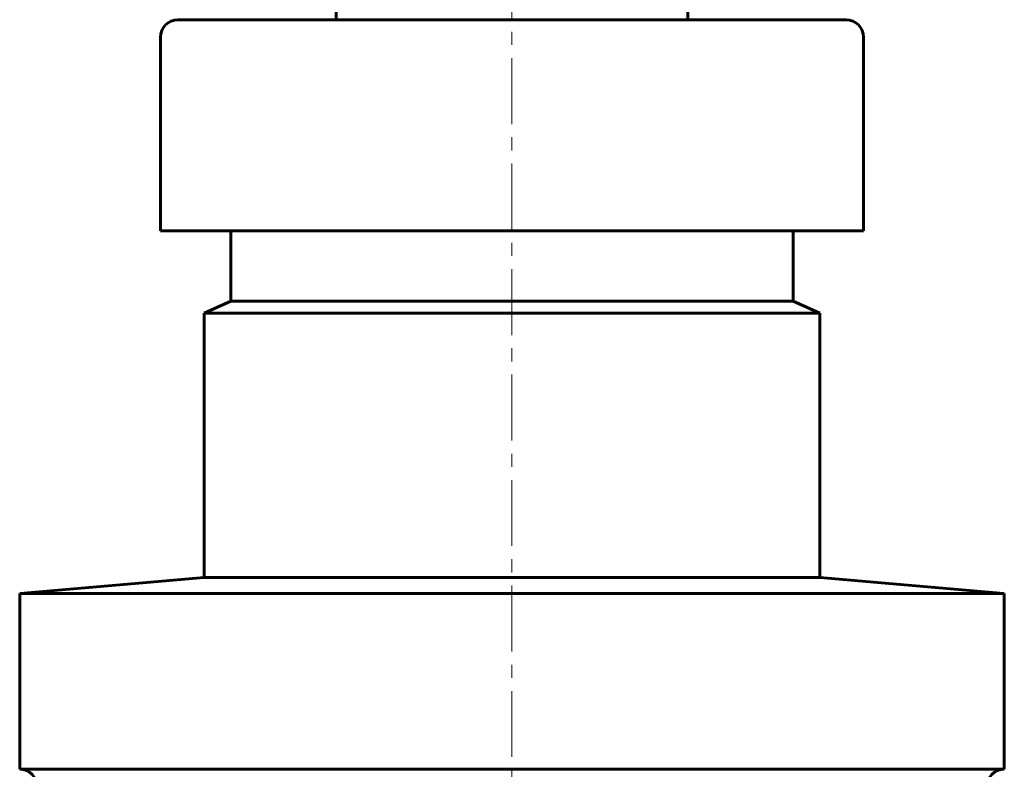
# Model space of a CAD drawing. Header units: millimetres. Extents: x 55 to 291, y 67 to 420.
# Tile 2 of 4: x 117 to 229, y 218 to 303. Entities that reach past the tile are written whole.
import ezdxf

# ---------------------------------------------------------------- set-up
doc = ezdxf.new("R2010")
doc.units = ezdxf.units.MM
doc.linetypes.add('K5LT_AXLED', pattern=[12, 7.5, -1.5, 1.5, -1.5])
doc.linetypes.add('K5LT_BASIC', pattern=[0])
doc.layers.add('Системный слой (1)', color=7, linetype='Continuous', true_color=0x6c6c6c)

msp = doc.modelspace()

# ---------------------------------------------------------------- linework, layer by layer
at = {"layer": 'Системный слой (1)', "color": 30, "linetype": 'K5LT_AXLED', "lineweight": 18, "true_color": 0xff8000}
msp.add_line((173.44, 418.96), (173.44, 187.96), dxfattribs=at)
at = {"layer": 'Системный слой (1)', "color": 150, "linetype": 'K5LT_BASIC', "lineweight": 60, "true_color": 0x0080ff}
for p, q in [((153.44, 303.33), (153.44, 363.96)), ((193.44, 303.33), (193.44, 363.96)), ((135.44, 303.33), (211.44, 303.33)), ((133.44, 279.33), (133.44, 301.33)), ((213.44, 279.33), (213.44, 301.33)), ((133.44, 279.33), (213.44, 279.33)), ((141.44, 271.33), (141.44, 279.33)), ((205.44, 271.33), (205.44, 279.33)), ((141.44, 271.33), (138.44, 269.96)), ((141.44, 271.33), (205.44, 271.33)), ((205.44, 271.33), (208.44, 269.96)), ((138.44, 269.96), (208.44, 269.96)), ((138.44, 239.89), (138.44, 269.96)), ((208.44, 239.89), (208.44, 269.96)), ((138.44, 239.89), (117.44, 238.06)), ((138.44, 239.89), (173.44, 239.89)), ((173.44, 239.89), (208.44, 239.89)), ((208.44, 239.89), (229.44, 238.06)), ((117.44, 238.06), (173.44, 238.06)), ((117.44, 218.06), (117.44, 238.06)), ((173.44, 238.06), (229.44, 238.06)), ((229.44, 218.06), (229.44, 238.06)), ((117.44, 218.06), (229.44, 218.06))]:
    msp.add_line(p, q, dxfattribs=at)
for centre, start, end in [((135.44, 301.33), 90, 180), ((211.44, 301.33), 0, 90), ((117.44, 216.06), 0, 90), ((229.44, 216.06), 90, 180)]:
    msp.add_arc(centre, 2, start, end, dxfattribs=at)

doc.saveas('drawing.dxf')
